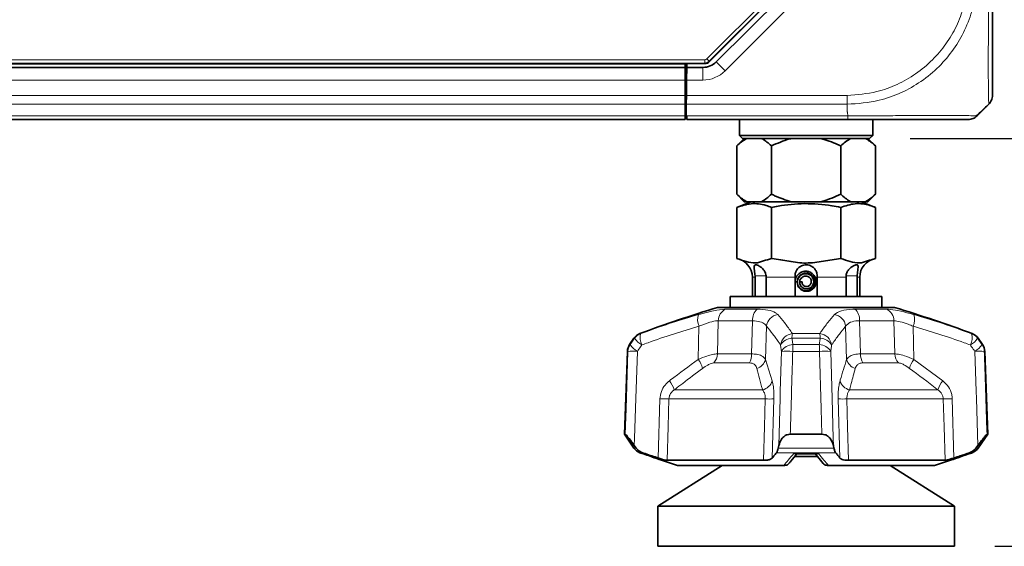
# Model space of a CAD drawing. Header units: millimetres. Extents: x 0 to 1118, y 0 to 864.
# Tile 82 of 172: x 634 to 673, y 297 to 317. Entities that reach past the tile are written whole.
import ezdxf

# ---------------------------------------------------------------- set-up
doc = ezdxf.new("R2010")
doc.units = ezdxf.units.MM
doc.layers.add('ALPHAREV', color=7, linetype='Continuous', lineweight=25)
doc.styles.add('SLDTEXTSTYLE0', font='TXT', dxfattribs={"width": 0.605})
doc.dimstyles.new('SLDDIMSTYLE0', dxfattribs={"dimtxt": 3.175, "dimasz": 4.572, "dimexe": 0, "dimexo": 0.0625, "dimgap": 0.79375, "dimtad": 0, "dimtih": 1, "dimtoh": 1, "dimdec": 1, "dimlfac": 4, "dimrnd": 1e-09, "dimzin": 12, "dimdsep": 46, "dimtxsty": 'SLDTEXTSTYLE0', "dimsah": 1, "dimcen": 0.09, "dimadec": 0, "dimazin": 3, "dimtfac": 1, "dimtofl": 0, "dimtmove": 0, "dimatfit": 3, "dimfxl": 1, "dimfrac": 2, "dimtolj": 1, "dimtzin": 12, "dimarcsym": 0})

# ---------------------------------------------------------------- blocks, each defined once
blk = doc.blocks.new('_D_4')
at = {"layer": 'ALPHAREV'}
for p, q in [((660.004, 330.179), (709.92, 330.179)), ((708.32, 330.179), (708.32, 316.538)), ((710.745, 315.811), (709.654, 315.811)), ((709.654, 315.811), (709.654, 310.938)), ((716.809, 315.811), (717.9, 315.811)), ((717.9, 315.811), (717.9, 310.938)), ((709.654, 310.938), (710.745, 310.938)), ((717.9, 310.938), (716.809, 310.938)), ((708.32, 296.569), (708.32, 310.21)), ((672.69, 296.569), (709.92, 296.569))]:
    blk.add_line(p, q, dxfattribs=at)
for points in [[(708.32, 330.179), (707.558, 325.607), (709.082, 325.607)], [(708.32, 296.569), (709.082, 301.141), (707.558, 301.141)]]:
    blk.add_solid(points, dxfattribs=at)
at = {"layer": 'ALPHAREV', "char_height": 3.175, "attachment_point": 1, "style": 'SLDTEXTSTYLE0'}
for s, insert in [('134.4', (697.649, 315.031)), ('5.3', (710.745, 315.031))]:
    blk.add_mtext(s, dxfattribs=dict(at, insert=insert))
blk = doc.blocks.new('_D_5')
at = {"layer": 'ALPHAREV'}
for p, q in [((697.492, 352.923), (696.4, 352.923)), ((696.4, 352.923), (696.4, 348.05)), ((703.555, 352.923), (704.647, 352.923)), ((704.647, 352.923), (704.647, 348.05)), ((686.095, 350.486), (682.92, 350.486)), ((682.92, 350.486), (682.92, 330.179)), ((696.4, 348.05), (697.492, 348.05)), ((704.647, 348.05), (703.555, 348.05)), ((660.004, 330.179), (684.52, 330.179)), ((682.92, 312.707), (682.92, 330.179)), ((669.329, 312.707), (684.52, 312.707))]:
    blk.add_line(p, q, dxfattribs=at)
for points in [[(682.92, 330.179), (682.158, 325.607), (683.682, 325.607)], [(682.92, 312.707), (683.682, 317.279), (682.158, 317.279)]]:
    blk.add_solid(points, dxfattribs=at)
at = {"layer": 'ALPHAREV', "char_height": 3.175, "attachment_point": 1, "style": 'SLDTEXTSTYLE0'}
for s, insert in [('69.9', (686.82, 352.143)), ('2.8', (697.492, 352.143))]:
    blk.add_mtext(s, dxfattribs=dict(at, insert=insert))

msp = doc.modelspace()

# ---------------------------------------------------------------- linework, layer by layer
at = {"color": 7, "linetype": 'Continuous', "lineweight": 18}
for p, q in [((661.293, 315.854), (666.507, 321.069)), ((666.595, 320.98), (661.381, 315.766)), ((666.991, 320.363), (662.015, 315.386)), ((525.229, 315.818), (661.204, 315.818)), ((661.204, 315.693), (525.229, 315.693)), ((661.204, 315.693), (661.204, 315.818)), ((661.212, 315.675), (661.204, 315.693)), ((661.293, 315.854), (661.381, 315.766)), ((661.381, 315.766), (661.388, 315.748)), ((662.015, 315.386), (661.661, 315.739)), ((526.004, 315.645), (660.429, 315.645)), ((661.131, 315.02), (661.131, 315.52)), ((526.004, 315.02), (660.429, 315.02)), ((661.131, 315.02), (660.489, 315.02)), ((660.479, 314.532), (660.479, 314.457)), ((526.004, 314.414), (660.429, 314.414)), ((660.429, 314.457), (660.479, 314.457)), ((660.478, 314.414), (666.841, 314.414)), ((526.004, 314.061), (660.429, 314.061)), ((666.841, 314.061), (660.472, 314.061)), ((666.841, 313.765), (666.841, 314.061)), ((526.004, 313.604), (660.429, 313.604)), ((660.494, 313.604), (666.869, 313.604)), ((663.197, 307.219), (663.091, 307.219)), ((663.195, 307.27), (663.633, 307.27)), ((664.779, 307.219), (663.634, 307.219)), ((666.799, 307.219), (665.654, 307.219)), ((667.238, 307.27), (666.8, 307.27)), ((667.341, 307.219), (667.236, 307.219)), ((662.041, 305.954), (663.282, 305.954)), ((667.151, 305.954), (668.392, 305.954)), ((660.949, 303.967), (660.978, 305.28)), ((661.739, 305.493), (661.708, 304.184)), ((663.098, 305.493), (661.739, 305.493)), ((663.062, 304.184), (663.098, 305.493)), ((663.652, 305.28), (663.612, 303.967)), ((666.821, 303.967), (666.781, 305.28)), ((667.335, 305.493), (667.371, 304.184)), ((668.694, 305.493), (667.335, 305.493)), ((668.725, 304.184), (668.694, 305.493)), ((669.455, 305.28), (669.484, 303.967)), ((658.427, 304.801), (658.403, 304.801)), ((658.641, 304.987), (658.664, 304.987)), ((665.778, 304.801), (664.655, 304.801)), ((664.675, 304.987), (665.758, 304.987)), ((671.769, 304.987), (671.791, 304.987)), ((672.03, 304.801), (672.006, 304.801)), ((658.231, 304.549), (658.25, 304.549)), ((664.694, 304.549), (665.739, 304.549)), ((672.183, 304.549), (672.202, 304.549)), ((658.163, 304.284), (658.144, 304.284)), ((661.708, 304.184), (663.062, 304.184)), ((663.612, 303.967), (663.874, 303.116)), ((665.745, 304.284), (664.688, 304.284)), ((667.371, 304.184), (668.725, 304.184)), ((669.484, 303.967), (670.626, 303.116)), ((672.289, 304.284), (672.27, 304.284)), ((662.974, 303.827), (661.564, 303.827)), ((668.869, 303.827), (667.459, 303.827)), ((659.366, 300.062), (659.431, 302.402)), ((663.603, 302.402), (659.786, 302.402)), ((659.997, 302.759), (663.494, 302.759)), ((663.945, 302.402), (663.877, 300.062)), ((666.556, 300.062), (666.488, 302.402)), ((670.647, 302.402), (666.83, 302.402)), ((666.939, 302.759), (670.436, 302.759)), ((671.002, 302.402), (671.067, 300.062)), ((658.403, 300.458), (658.493, 300.458)), ((664.114, 300.458), (666.319, 300.458)), ((671.94, 300.458), (672.03, 300.458)), ((658.747, 300.272), (658.641, 300.272)), ((658.704, 300.248), (658.723, 300.248)), ((666.39, 300.272), (664.043, 300.272)), ((664.729, 300.248), (665.704, 300.248)), ((671.791, 300.272), (671.686, 300.272)), ((671.71, 300.248), (671.729, 300.248))]:
    msp.add_line(p, q, dxfattribs=at)
at = {"color": 7, "linetype": 'Continuous', "lineweight": 35}
for p, q in [((666.613, 320.973), (661.388, 315.748)), ((661.661, 315.739), (666.638, 320.716)), ((661.212, 315.675), (525.221, 315.675)), ((660.429, 315.675), (660.429, 315.52)), ((660.498, 315.52), (660.5, 315.675)), ((526.004, 315.52), (660.429, 315.52)), ((660.429, 315.52), (660.429, 315.02)), ((660.489, 315.02), (660.498, 315.52)), ((660.498, 315.52), (661.131, 315.52)), ((660.429, 315.032), (660.489, 315.032)), ((660.429, 315.02), (660.429, 314.414)), ((660.489, 315.02), (660.478, 314.414)), ((660.48, 314.532), (660.429, 314.532)), ((660.478, 314.532), (660.479, 314.457)), ((660.429, 314.414), (660.429, 314.061)), ((660.472, 314.061), (660.478, 314.414)), ((660.429, 314.061), (660.429, 313.604)), ((660.429, 313.907), (660.469, 313.907)), ((660.464, 313.604), (660.472, 314.061)), ((672.149, 313.765), (672.445, 314.061)), ((526.004, 313.457), (660.429, 313.457)), ((660.429, 313.604), (660.429, 313.457)), ((660.464, 313.604), (660.479, 313.604)), ((660.479, 313.604), (660.494, 313.604)), ((660.496, 313.457), (660.494, 313.604)), ((666.867, 313.457), (660.496, 313.457)), ((662.579, 313.457), (662.579, 312.832)), ((667.854, 312.832), (667.854, 313.457)), ((662.771, 312.707), (662.474, 312.41)), ((662.579, 312.832), (662.704, 312.707)), ((662.579, 312.832), (667.854, 312.832)), ((667.729, 312.707), (662.704, 312.707)), ((667.959, 312.41), (667.662, 312.707)), ((667.729, 312.707), (667.854, 312.832)), ((662.474, 312.41), (662.474, 310.504)), ((663.845, 312.41), (663.845, 310.504)), ((666.588, 312.41), (666.588, 310.504)), ((667.959, 312.41), (667.959, 310.504)), ((663.036, 310.207), (662.473, 309.98)), ((662.474, 310.504), (662.771, 310.207)), ((662.771, 310.207), (662.868, 310.207)), ((662.868, 310.207), (663.451, 310.207)), ((663.451, 310.207), (664.633, 310.207)), ((664.633, 310.207), (665.8, 310.207)), ((665.8, 310.207), (666.982, 310.207)), ((666.982, 310.207), (667.565, 310.207)), ((667.96, 309.98), (667.397, 310.207)), ((667.565, 310.207), (667.662, 310.207)), ((667.662, 310.207), (667.959, 310.504)), ((662.473, 309.98), (662.473, 307.957)), ((663.845, 309.98), (663.845, 307.957)), ((666.588, 309.98), (666.588, 307.957)), ((667.96, 309.98), (667.96, 307.957)), ((663.091, 307.219), (663.091, 306.457)), ((663.197, 307.219), (663.195, 307.27)), ((663.197, 306.457), (663.197, 307.219)), ((663.633, 307.27), (663.634, 307.219)), ((663.634, 307.219), (663.634, 306.457)), ((664.779, 306.457), (664.779, 307.219)), ((665.654, 307.219), (665.654, 306.457)), ((666.799, 307.219), (666.8, 307.27)), ((666.799, 306.457), (666.799, 307.219)), ((667.238, 307.27), (667.236, 307.219)), ((667.236, 307.219), (667.236, 306.457)), ((667.341, 306.457), (667.341, 307.219)), ((664.867, 307.035), (664.779, 307.032)), ((664.867, 307.035), (664.867, 307.036)), ((664.962, 307.032), (665.058, 307.032)), ((662.216, 306.457), (662.216, 306.02)), ((662.216, 306.457), (668.216, 306.457)), ((668.216, 306.02), (668.216, 306.457)), ((661.716, 306.02), (668.716, 306.02)), ((658.403, 304.801), (658.231, 304.549)), ((672.202, 304.549), (672.03, 304.801)), ((658.144, 304.284), (658.029, 301.004)), ((672.404, 301.004), (672.289, 304.284)), ((658.029, 301.004), (658.403, 300.458)), ((658.029, 301.004), (658.056, 301.004)), ((664.591, 301.004), (665.842, 301.004)), ((672.03, 300.458), (672.404, 301.004)), ((672.377, 301.004), (672.404, 301.004)), ((658.416, 300.563), (658.493, 300.458)), ((664.114, 300.458), (664.138, 300.563)), ((666.295, 300.563), (666.319, 300.458)), ((671.94, 300.458), (672.017, 300.563)), ((665.676, 300.125), (664.76, 300.125)), ((664.889, 300.233), (665.588, 300.233)), ((665.567, 300.249), (665.895, 299.848)), ((661.892, 299.77), (659.343, 298.157)), ((659.717, 299.973), (663.536, 299.973)), ((660.131, 299.77), (664.329, 299.77)), ((666.104, 299.77), (670.302, 299.77)), ((666.897, 299.973), (670.716, 299.973)), ((671.09, 298.157), (668.541, 299.77)), ((659.343, 298.157), (659.343, 296.569)), ((671.09, 298.157), (659.343, 298.157)), ((671.09, 296.569), (671.09, 298.157)), ((671.09, 296.569), (659.343, 296.569))]:
    msp.add_line(p, q, dxfattribs=at)
at = {"color": 7, "linetype": 'Continuous', "lineweight": 18, "flags": 128}
for points in [[(658.056, 301.004), (658.089, 302.003), (658.163, 304.284)], [(658.538, 304.284), (658.477, 302.424), (658.426, 300.853), (658.416, 300.563)], [(664.138, 300.563), (664.189, 302.424), (664.197, 302.708), (664.241, 304.284)], [(665.842, 301.004), (665.813, 302.003), (665.745, 304.284)], [(666.192, 304.284), (666.244, 302.424), (666.287, 300.853), (666.295, 300.563)], [(672.017, 300.563), (671.956, 302.424), (671.947, 302.708), (671.895, 304.284)], [(659.786, 302.402), (659.755, 301.301), (659.717, 299.973)], [(663.536, 299.973), (663.573, 301.301), (663.603, 302.402)], [(666.83, 302.402), (666.86, 301.301), (666.897, 299.973)], [(670.716, 299.973), (670.678, 301.301), (670.647, 302.402)]]:
    msp.add_lwpolyline(points, dxfattribs=at)
at = {"color": 7, "linetype": 'Continuous', "lineweight": 35}
for centre, radius, start, end in [((661.131, 316.27), 0.75, 270, 315), ((662.341, 307.219), 0.75, 0, 79.8404), ((668.091, 307.219), 0.75, 100.1659, 180), ((665.216, 307.032), 0.349, 180, 179.4531), ((676.089, 258.13), 50, 106.7055, 110.4232), ((654.344, 258.13), 50, 69.5768, 73.2945), ((658.816, 304.518), 0.5, 110.4232, 145.587), ((671.617, 304.518), 0.5, 34.413, 69.5768), ((658.643, 304.266), 0.5, 145.587, 178), ((671.79, 304.266), 0.5, 2, 34.413), ((658.816, 300.74), 0.5, 214.413, 249.5768), ((671.617, 300.74), 0.5, 290.4232, 325.587), ((676.089, 347.129), 50, 249.5768, 249.6535), ((654.344, 347.129), 50, 290.3465, 290.4232)]:
    msp.add_arc(centre, radius, start, end, dxfattribs=at)
at = {"color": 7, "linetype": 'Continuous', "lineweight": 18}
for centre, radius, start, end in [((661.204, 315.943), 0.25, 270.0036, 314.9964), ((661.131, 316.27), 1.25, 270, 315), ((662.233, 305.499), 0.494, 112.8228, 180.6719), ((663.654, 305.538), 0.558, 131.8043, 184.6461), ((666.779, 305.538), 0.558, 355.3539, 48.1957), ((668.2, 305.499), 0.494, 359.3281, 67.1772), ((661.581, 305.541), 0.657, 162.4913, 203.4107), ((664.173, 305.219), 0.525, 98.3659, 173.3354), ((666.26, 305.219), 0.525, 6.6646, 81.6341), ((668.852, 305.541), 0.657, 336.5893, 17.5087), ((658.838, 304.52), 0.499, 110.5039, 145.6958), ((659.208, 305.36), 0.961, 215.5752, 239.0574), ((659.245, 304.823), 0.603, 164.2649, 208.4527), ((664.729, 304.46), 0.53, 95.8895, 171.788), ((664.677, 304.248), 0.553, 92.3145, 148.6768), ((666.013, 304.752), 1.359, 170.0335, 177.9273), ((664.42, 304.752), 1.359, 2.0727, 9.9665), ((665.704, 304.46), 0.53, 8.212, 84.1105), ((665.756, 304.248), 0.553, 31.3232, 87.6855), ((671.188, 304.823), 0.603, 331.5473, 15.7351), ((671.225, 305.36), 0.961, 300.9426, 324.4248), ((671.594, 304.52), 0.499, 34.3042, 69.4961), ((658.664, 304.266), 0.501, 145.6705, 178.0118), ((659.023, 305.099), 0.949, 215.4469, 239.2442), ((664.714, 303.994), 0.555, 92.0822, 148.5597), ((670.282, 304.279), 5.594, 177.2328, 179.9493), ((660.151, 304.279), 5.594, 0.0507, 2.7672), ((665.719, 303.994), 0.555, 31.4403, 87.9178), ((671.41, 305.099), 0.949, 300.7558, 324.5531), ((671.769, 304.266), 0.501, 1.9882, 34.3295), ((658.351, 300.538), 3.751, 87.1365, 92.8635), ((660.121, 303.341), 1.037, 14.9892, 37.1014), ((661.17, 304.193), 0.538, 317.097, 359.0511), ((662.316, 304.179), 0.746, 331.8365, 0.3992), ((663.116, 304.1), 0.514, 287.4872, 345.0482), ((664.464, 298.576), 5.712, 87.7584, 92.2416), ((665.969, 298.576), 5.712, 87.7584, 92.2416), ((667.317, 304.1), 0.514, 194.9518, 252.5128), ((668.117, 304.179), 0.746, 179.6008, 208.1635), ((669.263, 304.193), 0.538, 180.9489, 222.903), ((670.312, 303.341), 1.037, 142.8986, 165.0108), ((672.082, 300.538), 3.751, 87.1365, 92.8635), ((659.099, 302.51), 0.932, 15.4611, 40.5446), ((663.376, 303.266), 0.52, 283.1252, 343.3179), ((667.057, 303.266), 0.52, 196.6821, 256.8748), ((671.334, 302.51), 0.932, 139.4554, 164.5389), ((659.608, 308.057), 5.658, 268.2023, 271.7977), ((663.774, 307.593), 5.195, 268.115, 271.885), ((666.659, 307.593), 5.195, 268.115, 271.885), ((670.825, 308.057), 5.658, 268.2023, 271.7977)]:
    msp.add_arc(centre, radius, start, end, dxfattribs=at)
msp.add_ellipse((661.204, 315.943), major_axis=(0.048, -0.116), ratio=0.999822, start_param=5.890549, end_param=6.675821, dxfattribs=at)
at = {"color": 7, "linetype": 'Continuous', "lineweight": 35}
msp.add_ellipse((661.212, 315.925), major_axis=(0.096, -0.231), ratio=0.999822, start_param=5.890549, end_param=6.675821, dxfattribs=at)
at = {"color": 7, "linetype": 'Continuous', "lineweight": 18}
for points, knots in [([(666.841, 314.414), (667.239, 314.443), (667.919, 314.491), (668.828, 314.828), (669.573, 315.25), (670.224, 315.795), (670.765, 316.437), (671.185, 317.145), (671.476, 317.916), (671.616, 318.614), (671.629, 319.048), (671.634, 319.208)], [0, 0, 0, 0, 0.158413, 0.271114, 0.383835, 0.49919, 0.608333, 0.717478, 0.826751, 0.936004, 1, 1, 1, 1]), ([(671.988, 319.207), (671.982, 319.035), (671.968, 318.573), (671.825, 317.822), (671.519, 316.994), (671.071, 316.224), (670.49, 315.533), (669.788, 314.95), (668.985, 314.499), (668.005, 314.142), (667.269, 314.091), (666.841, 314.061)], [0, 0, 0, 0, 0.063881, 0.171582, 0.282525, 0.390047, 0.500815, 0.616212, 0.727169, 0.841682, 1, 1, 1, 1]), ([(672.445, 314.061), (672.445, 314.066), (672.445, 314.081), (672.441, 314.227), (672.435, 314.532), (672.429, 314.977), (672.426, 315.523), (672.427, 316.168), (672.433, 316.894), (672.44, 317.672), (672.445, 318.454), (672.445, 318.954), (672.445, 319.207)], [0, 0, 0, 0, 0.065796, 0.172761, 0.282893, 0.389757, 0.499797, 0.596871, 0.703946, 0.814211, 0.906126, 1, 1, 1, 1]), ([(666.869, 313.604), (666.869, 313.617), (666.866, 313.661), (666.859, 313.713), (666.848, 313.753), (666.843, 313.762), (666.842, 313.764), (666.841, 313.764)], [0, 0, 0, 0, 0.245202, 0.817535, 0.960682, 0.992151, 1, 1, 1, 1]), ([(666.869, 313.604), (667.037, 313.604), (667.493, 313.604), (668.237, 313.607), (669.059, 313.613), (669.825, 313.618), (670.552, 313.62), (671.152, 313.618), (671.589, 313.612), (671.865, 313.606), (671.907, 313.605), (671.925, 313.605)], [0, 0, 0, 0, 0.0671378, 0.1826382, 0.3015758, 0.416957, 0.535791, 0.6801766, 0.7947562, 0.912682, 1, 1, 1, 1]), ([(660.954, 305.738), (661.164, 305.795), (661.561, 305.904), (661.893, 305.951), (662.022, 305.953), (662.041, 305.954)], [0, 0, 0, 0, 0.487113, 0.923782, 1, 1, 1, 1]), ([(663.282, 305.954), (663.433, 305.946), (663.732, 305.931), (663.986, 305.838), (664.068, 305.764), (664.097, 305.738)], [0, 0, 0, 0, 0.395963, 0.786901, 1, 1, 1, 1]), ([(666.336, 305.738), (666.415, 305.795), (666.565, 305.904), (666.918, 305.951), (667.121, 305.953), (667.151, 305.954)], [0, 0, 0, 0, 0.487113, 0.923782, 1, 1, 1, 1]), ([(668.392, 305.954), (668.503, 305.946), (668.724, 305.931), (669.125, 305.838), (669.386, 305.764), (669.479, 305.738)], [0, 0, 0, 0, 0.3959631, 0.7869012, 1, 1, 1, 1]), ([(658.664, 304.987), (658.747, 305.017), (659.166, 305.168), (659.927, 305.429), (660.612, 305.635), (660.954, 305.738)], [0, 0, 0, 0, 0.10922, 0.554207, 1, 1, 1, 1]), ([(664.097, 305.738), (664.185, 305.635), (664.36, 305.429), (664.55, 305.168), (664.654, 305.017), (664.675, 304.987)], [0, 0, 0, 0, 0.445793, 0.89078, 1, 1, 1, 1]), ([(665.758, 304.987), (665.779, 305.017), (665.883, 305.168), (666.073, 305.429), (666.248, 305.635), (666.336, 305.738)], [0, 0, 0, 0, 0.10922, 0.554207, 1, 1, 1, 1]), ([(669.479, 305.738), (669.821, 305.635), (670.506, 305.429), (671.267, 305.168), (671.686, 305.017), (671.769, 304.987)], [0, 0, 0, 0, 0.445793, 0.89078, 1, 1, 1, 1]), ([(660.978, 305.28), (660.639, 305.178), (659.962, 304.974), (659.211, 304.715), (658.796, 304.565), (658.714, 304.536)], [0, 0, 0, 0, 0.445417, 0.8906595, 1, 1, 1, 1]), ([(661.739, 305.493), (661.726, 305.493), (661.637, 305.492), (661.398, 305.443), (661.125, 305.337), (660.978, 305.28)], [0, 0, 0, 0, 0.074321, 0.503741, 1, 1, 1, 1]), ([(663.652, 305.28), (663.633, 305.305), (663.579, 305.378), (663.41, 305.471), (663.202, 305.486), (663.098, 305.493)], [0, 0, 0, 0, 0.219476, 0.612439, 1, 1, 1, 1]), ([(664.205, 304.536), (664.185, 304.565), (664.085, 304.715), (663.901, 304.974), (663.735, 305.178), (663.652, 305.28)], [0, 0, 0, 0, 0.109341, 0.554583, 1, 1, 1, 1]), ([(666.781, 305.28), (666.698, 305.178), (666.532, 304.974), (666.348, 304.715), (666.248, 304.565), (666.228, 304.536)], [0, 0, 0, 0, 0.445417, 0.890659, 1, 1, 1, 1]), ([(667.335, 305.493), (667.314, 305.493), (667.174, 305.492), (666.93, 305.443), (666.833, 305.337), (666.781, 305.28)], [0, 0, 0, 0, 0.074321, 0.503741, 1, 1, 1, 1]), ([(669.455, 305.28), (669.39, 305.305), (669.209, 305.378), (668.927, 305.471), (668.771, 305.486), (668.694, 305.493)], [0, 0, 0, 0, 0.219476, 0.612439, 1, 1, 1, 1]), ([(671.719, 304.536), (671.637, 304.565), (671.222, 304.715), (670.471, 304.974), (669.794, 305.178), (669.455, 305.28)], [0, 0, 0, 0, 0.109341, 0.554583, 1, 1, 1, 1]), ([(658.25, 304.549), (658.293, 304.61), (658.352, 304.694), (658.411, 304.778), (658.427, 304.801)], [0, 0, 0, 0, 0.72895, 1, 1, 1, 1]), ([(664.655, 304.801), (664.659, 304.778), (664.672, 304.694), (664.685, 304.61), (664.694, 304.549)], [0, 0, 0, 0, 0.27105, 1, 1, 1, 1]), ([(665.739, 304.549), (665.748, 304.61), (665.761, 304.694), (665.774, 304.778), (665.778, 304.801)], [0, 0, 0, 0, 0.72895, 1, 1, 1, 1]), ([(672.006, 304.801), (672.022, 304.778), (672.081, 304.694), (672.14, 304.61), (672.183, 304.549)], [0, 0, 0, 0, 0.27105, 1, 1, 1, 1]), ([(658.714, 304.536), (658.698, 304.513), (658.639, 304.429), (658.581, 304.345), (658.538, 304.284)], [0, 0, 0, 0, 0.271012, 1, 1, 1, 1]), ([(664.241, 304.284), (664.232, 304.345), (664.22, 304.429), (664.208, 304.513), (664.205, 304.536)], [0, 0, 0, 0, 0.728988, 1, 1, 1, 1]), ([(666.228, 304.536), (666.225, 304.513), (666.213, 304.429), (666.201, 304.345), (666.192, 304.284)], [0, 0, 0, 0, 0.271012, 1, 1, 1, 1]), ([(671.895, 304.284), (671.852, 304.345), (671.793, 304.429), (671.735, 304.513), (671.719, 304.536)], [0, 0, 0, 0, 0.728988, 1, 1, 1, 1]), ([(659.807, 303.116), (659.822, 303.128), (660.197, 303.419), (660.581, 303.698), (660.949, 303.967)], [0, 0, 0, 0, 0.039661, 1, 1, 1, 1]), ([(660.949, 303.967), (661.065, 304.014), (661.268, 304.095), (661.531, 304.169), (661.648, 304.179), (661.708, 304.184)], [0, 0, 0, 0, 0.395387, 0.691753, 1, 1, 1, 1]), ([(663.062, 304.184), (663.129, 304.181), (663.281, 304.173), (663.492, 304.106), (663.568, 304.018), (663.612, 303.967)], [0, 0, 0, 0, 0.247164, 0.561326, 1, 1, 1, 1]), ([(664.688, 304.284), (664.678, 303.951), (664.645, 302.858), (664.613, 301.764), (664.591, 301.004)], [0, 0, 0, 0, 0.304645, 1, 1, 1, 1]), ([(666.559, 303.116), (666.562, 303.128), (666.648, 303.419), (666.736, 303.698), (666.821, 303.967)], [0, 0, 0, 0, 0.039661, 1, 1, 1, 1]), ([(666.821, 303.967), (666.86, 304.014), (666.927, 304.095), (667.126, 304.169), (667.288, 304.179), (667.371, 304.184)], [0, 0, 0, 0, 0.395387, 0.691753, 1, 1, 1, 1]), ([(668.725, 304.184), (668.772, 304.181), (668.879, 304.173), (669.134, 304.106), (669.355, 304.018), (669.484, 303.967)], [0, 0, 0, 0, 0.247164, 0.561326, 1, 1, 1, 1]), ([(672.27, 304.284), (672.281, 303.951), (672.316, 302.858), (672.352, 301.764), (672.377, 301.004)], [0, 0, 0, 0, 0.304645, 1, 1, 1, 1]), ([(661.123, 303.61), (660.858, 303.414), (660.495, 303.146), (660.123, 302.857), (660.012, 302.77), (659.997, 302.759)], [0, 0, 0, 0, 0.699894, 0.960207, 1, 1, 1, 1]), ([(661.564, 303.827), (661.53, 303.822), (661.461, 303.812), (661.305, 303.734), (661.191, 303.656), (661.123, 303.61)], [0, 0, 0, 0, 0.2875, 0.579133, 1, 1, 1, 1]), ([(663.27, 303.61), (663.249, 303.661), (663.214, 303.746), (663.098, 303.817), (663.011, 303.824), (662.974, 303.827)], [0, 0, 0, 0, 0.464641, 0.770158, 1, 1, 1, 1]), ([(663.494, 302.759), (663.491, 302.77), (663.416, 303.06), (663.341, 303.341), (663.27, 303.61)], [0, 0, 0, 0, 0.039794, 1, 1, 1, 1]), ([(667.163, 303.61), (667.111, 303.414), (667.039, 303.146), (666.965, 302.857), (666.942, 302.77), (666.939, 302.759)], [0, 0, 0, 0, 0.699894, 0.960207, 1, 1, 1, 1]), ([(667.459, 303.827), (667.413, 303.822), (667.32, 303.812), (667.213, 303.734), (667.182, 303.656), (667.163, 303.61)], [0, 0, 0, 0, 0.2875, 0.579133, 1, 1, 1, 1]), ([(669.31, 303.61), (669.235, 303.661), (669.112, 303.746), (668.958, 303.817), (668.896, 303.824), (668.869, 303.827)], [0, 0, 0, 0, 0.464641, 0.770158, 1, 1, 1, 1]), ([(670.436, 302.759), (670.421, 302.77), (670.051, 303.06), (669.673, 303.341), (669.31, 303.61)], [0, 0, 0, 0, 0.0397941, 1, 1, 1, 1]), ([(659.807, 303.116), (659.747, 303.063), (659.615, 302.946), (659.469, 302.699), (659.444, 302.501), (659.431, 302.402)], [0, 0, 0, 0, 0.289426, 0.644444, 1, 1, 1, 1]), ([(663.945, 302.402), (663.945, 302.462), (663.948, 302.631), (663.927, 302.896), (663.892, 303.043), (663.874, 303.116)], [0, 0, 0, 0, 0.2175479, 0.6095208, 1, 1, 1, 1]), ([(666.559, 303.116), (666.546, 303.063), (666.516, 302.946), (666.487, 302.699), (666.488, 302.501), (666.488, 302.402)], [0, 0, 0, 0, 0.2894264, 0.6444441, 1, 1, 1, 1]), ([(671.002, 302.402), (670.996, 302.462), (670.981, 302.631), (670.864, 302.896), (670.705, 303.043), (670.626, 303.116)], [0, 0, 0, 0, 0.217548, 0.609521, 1, 1, 1, 1]), ([(659.997, 302.759), (659.963, 302.733), (659.891, 302.678), (659.833, 302.588), (659.796, 302.494), (659.791, 302.443), (659.786, 302.402)], [0, 0, 0, 0, 0.311999, 0.665265, 0.720964, 1, 1, 1, 1]), ([(663.494, 302.759), (663.52, 302.723), (663.563, 302.664), (663.592, 302.56), (663.603, 302.478), (663.603, 302.432), (663.603, 302.402)], [0, 0, 0, 0, 0.415107, 0.693744, 0.796919, 1, 1, 1, 1]), ([(666.939, 302.759), (666.92, 302.733), (666.878, 302.678), (666.848, 302.588), (666.831, 302.494), (666.83, 302.443), (666.83, 302.402)], [0, 0, 0, 0, 0.311999, 0.665265, 0.720964, 1, 1, 1, 1]), ([(670.436, 302.759), (670.481, 302.723), (670.556, 302.664), (670.613, 302.56), (670.64, 302.478), (670.644, 302.432), (670.647, 302.402)], [0, 0, 0, 0, 0.415107, 0.693744, 0.796919, 1, 1, 1, 1]), ([(664.329, 299.77), (664.389, 299.838), (664.523, 299.99), (664.655, 300.156), (664.729, 300.248)], [0, 0, 0, 0, 0.447788, 1, 1, 1, 1]), ([(664.729, 300.248), (664.729, 300.248), (664.748, 300.243), (664.783, 300.235), (664.817, 300.236), (664.833, 300.237)], [0, 0, 0, 0, 0.016217, 0.529423, 1, 1, 1, 1]), ([(664.856, 300.236), (664.854, 300.234), (664.842, 300.218), (664.808, 300.213), (664.767, 300.222), (664.739, 300.241), (664.729, 300.248), (664.729, 300.248)], [0, 0, 0, 0, 0.057447, 0.383284, 0.788281, 0.993512, 1, 1, 1, 1]), ([(665.704, 300.248), (665.704, 300.248), (665.694, 300.241), (665.666, 300.223), (665.625, 300.212), (665.588, 300.22), (665.572, 300.242), (665.566, 300.249)], [0, 0, 0, 0, 0.005893, 0.192318, 0.560203, 0.856182, 1, 1, 1, 1]), ([(665.588, 300.236), (665.608, 300.236), (665.646, 300.234), (665.685, 300.243), (665.704, 300.248), (665.704, 300.248)], [0, 0, 0, 0, 0.523109, 0.985392, 1, 1, 1, 1]), ([(665.704, 300.248), (665.778, 300.156), (665.91, 299.99), (666.044, 299.838), (666.104, 299.77)], [0, 0, 0, 0, 0.552474, 1, 1, 1, 1])]:
    msp.add_open_spline(points, degree=3, knots=knots, dxfattribs=at)
at = {"color": 7, "linetype": 'Continuous', "lineweight": 35}
for points, knots in [([(672.591, 319.208), (672.591, 318.975), (672.591, 318.509), (672.591, 317.787), (672.591, 317.064), (672.591, 316.39), (672.591, 315.791), (672.591, 315.282), (672.591, 314.864), (672.591, 314.575), (672.591, 314.433), (672.591, 314.42), (672.591, 314.414)], [0, 0, 0, 0, 0.0929147, 0.1858152, 0.2944776, 0.4031621, 0.5002013, 0.6086254, 0.7170441, 0.8255688, 0.9340808, 1, 1, 1, 1]), ([(671.94, 313.59), (671.998, 313.642), (672.173, 313.797), (672.337, 313.959), (672.446, 314.066)], [0, 0, 0, 0, 0.334467, 1, 1, 1, 1]), ([(672.149, 313.765), (672.146, 313.762), (672.131, 313.747), (672.077, 313.692), (672.025, 313.641), (671.988, 313.604)], [0, 0, 0, 0, 0.0512389, 0.3045526, 1, 1, 1, 1]), ([(671.634, 313.457), (671.608, 313.457), (671.563, 313.457), (671.26, 313.457), (670.847, 313.457), (670.289, 313.457), (669.614, 313.457), (668.909, 313.457), (668.143, 313.457), (667.451, 313.457), (667.023, 313.457), (666.867, 313.457)], [0, 0, 0, 0, 0.147652, 0.256205, 0.364776, 0.499589, 0.608942, 0.718292, 0.827742, 0.937176, 1, 1, 1, 1]), ([(662.868, 312.707), (662.797, 312.667), (662.662, 312.59), (662.535, 312.468), (662.474, 312.41)], [0, 0, 0, 0, 0.523813, 1, 1, 1, 1]), ([(663.845, 312.41), (663.728, 312.518), (663.599, 312.634), (663.463, 312.702), (663.451, 312.707)], [0, 0, 0, 0, 0.9161218, 1, 1, 1, 1]), ([(664.633, 312.707), (664.609, 312.701), (664.336, 312.634), (664.079, 312.517), (663.845, 312.41)], [0, 0, 0, 0, 0.090598, 1, 1, 1, 1]), ([(666.588, 312.41), (666.546, 312.431), (666.294, 312.555), (666.025, 312.638), (665.8, 312.707)], [0, 0, 0, 0, 0.165014, 1, 1, 1, 1]), ([(666.982, 312.707), (666.911, 312.667), (666.775, 312.59), (666.648, 312.468), (666.588, 312.41)], [0, 0, 0, 0, 0.523813, 1, 1, 1, 1]), ([(667.959, 312.41), (667.841, 312.518), (667.713, 312.634), (667.576, 312.702), (667.565, 312.707)], [0, 0, 0, 0, 0.916122, 1, 1, 1, 1]), ([(662.474, 310.504), (662.592, 310.397), (662.72, 310.28), (662.857, 310.213), (662.868, 310.207)], [0, 0, 0, 0, 0.916122, 1, 1, 1, 1]), ([(663.451, 310.207), (663.522, 310.248), (663.658, 310.324), (663.785, 310.446), (663.845, 310.504)], [0, 0, 0, 0, 0.5238131, 1, 1, 1, 1]), ([(663.845, 310.504), (663.887, 310.484), (664.139, 310.359), (664.408, 310.276), (664.633, 310.207)], [0, 0, 0, 0, 0.165014, 1, 1, 1, 1]), ([(665.8, 310.207), (665.824, 310.213), (666.097, 310.281), (666.354, 310.398), (666.588, 310.504)], [0, 0, 0, 0, 0.090598, 1, 1, 1, 1]), ([(666.588, 310.504), (666.705, 310.397), (666.834, 310.28), (666.97, 310.213), (666.982, 310.207)], [0, 0, 0, 0, 0.916122, 1, 1, 1, 1]), ([(667.565, 310.207), (667.636, 310.248), (667.771, 310.324), (667.898, 310.446), (667.959, 310.504)], [0, 0, 0, 0, 0.523813, 1, 1, 1, 1]), ([(662.473, 309.98), (662.662, 310.042), (663.045, 310.169), (663.509, 310.106), (663.773, 310.007), (663.845, 309.98)], [0, 0, 0, 0, 0.414444, 0.841797, 1, 1, 1, 1]), ([(663.845, 309.98), (663.932, 309.997), (664.365, 310.08), (665.166, 310.161), (666, 310.092), (666.471, 310.002), (666.588, 309.98)], [0, 0, 0, 0, 0.096741, 0.478359, 0.870846, 1, 1, 1, 1]), ([(666.588, 309.98), (666.777, 310.042), (667.16, 310.169), (667.623, 310.106), (667.888, 310.007), (667.96, 309.98)], [0, 0, 0, 0, 0.414444, 0.841797, 1, 1, 1, 1]), ([(662.473, 307.957), (662.597, 307.918), (662.843, 307.839), (663.2, 307.743), (663.532, 307.867), (663.741, 307.927), (663.845, 307.957)], [0, 0, 0, 0, 0.271626, 0.542687, 0.771111, 1, 1, 1, 1]), ([(663.845, 307.957), (663.853, 307.957), (664.086, 307.935), (664.538, 307.845), (665.22, 307.743), (665.905, 307.853), (666.36, 307.922), (666.588, 307.957)], [0, 0, 0, 0, 0.008502, 0.254465, 0.500012, 0.749258, 1, 1, 1, 1]), ([(666.588, 307.957), (666.711, 307.918), (666.958, 307.839), (667.314, 307.743), (667.647, 307.867), (667.855, 307.927), (667.96, 307.957)], [0, 0, 0, 0, 0.271626, 0.542687, 0.771111, 1, 1, 1, 1]), ([(663.195, 307.27), (663.193, 307.303), (663.187, 307.378), (663.171, 307.497), (663.155, 307.608), (663.159, 307.681), (663.196, 307.71), (663.255, 307.706), (663.343, 307.673), (663.452, 307.603), (663.554, 307.495), (663.618, 307.378), (663.628, 307.301), (663.633, 307.27)], [0, 0, 0, 0, 0.068837, 0.15561, 0.274919, 0.395619, 0.471778, 0.548294, 0.619144, 0.728704, 0.841176, 0.935, 1, 1, 1, 1]), ([(664.779, 307.27), (664.781, 307.303), (664.786, 307.378), (664.834, 307.497), (664.925, 307.608), (665.047, 307.681), (665.175, 307.71), (665.285, 307.706), (665.402, 307.673), (665.512, 307.603), (665.599, 307.495), (665.647, 307.378), (665.652, 307.301), (665.654, 307.27)], [0, 0, 0, 0, 0.068837, 0.15561, 0.274919, 0.395619, 0.471778, 0.548294, 0.619144, 0.728704, 0.841176, 0.935, 1, 1, 1, 1]), ([(666.8, 307.27), (666.805, 307.303), (666.816, 307.378), (666.88, 307.497), (666.986, 307.608), (667.105, 307.681), (667.195, 307.71), (667.247, 307.706), (667.275, 307.673), (667.277, 307.603), (667.262, 307.495), (667.246, 307.378), (667.24, 307.301), (667.238, 307.27)], [0, 0, 0, 0, 0.068837, 0.15561, 0.274919, 0.395619, 0.471778, 0.548294, 0.619144, 0.728704, 0.841176, 0.935, 1, 1, 1, 1]), ([(664.867, 307.032), (664.87, 306.99), (664.875, 306.908), (664.935, 306.797), (665.026, 306.713), (665.141, 306.663), (665.268, 306.653), (665.393, 306.687), (665.501, 306.762), (665.579, 306.869), (665.618, 306.998), (665.612, 307.134), (665.56, 307.262), (665.468, 307.367), (665.345, 307.436), (665.204, 307.461), (665.061, 307.438), (664.932, 307.368), (664.834, 307.257), (664.787, 307.156), (664.78, 307.096), (664.779, 307.085)], [0, 0, 0, 0, 0.051575, 0.101191, 0.151473, 0.202378, 0.253928, 0.30615, 0.359072, 0.412736, 0.467144, 0.522168, 0.57781, 0.634095, 0.691052, 0.748714, 0.807123, 0.866289, 0.926071, 0.986466, 1, 1, 1, 1]), ([(664.779, 307.219), (664.779, 307.229), (664.779, 307.246), (664.779, 307.263), (664.779, 307.27)], [0, 0, 0, 0, 0.622921, 1, 1, 1, 1]), ([(665.058, 307.032), (665.058, 307.016), (665.057, 306.984), (665.075, 306.938), (665.106, 306.897), (665.148, 306.867), (665.198, 306.849), (665.253, 306.848), (665.307, 306.862), (665.356, 306.892), (665.394, 306.937), (665.419, 306.991), (665.426, 307.052), (665.416, 307.114), (665.387, 307.171), (665.342, 307.218), (665.284, 307.251), (665.218, 307.266), (665.148, 307.26), (665.083, 307.235), (665.026, 307.19), (664.984, 307.13), (664.962, 307.059), (664.961, 306.983), (664.982, 306.908), (665.025, 306.842), (665.086, 306.791), (665.161, 306.759), (665.243, 306.75), (665.325, 306.766), (665.401, 306.805), (665.462, 306.866), (665.504, 306.943), (665.525, 307.04), (665.509, 307.151), (665.445, 307.258), (665.344, 307.334), (665.218, 307.366), (665.088, 307.347), (664.974, 307.279), (664.89, 307.169), (664.875, 307.08), (664.867, 307.036)], [0, 0, 0, 0, 0.014899, 0.03018, 0.045874, 0.062009, 0.078556, 0.095485, 0.112826, 0.130608, 0.148803, 0.16738, 0.186368, 0.205798, 0.22564, 0.245864, 0.2665, 0.287578, 0.309067, 0.330939, 0.353222, 0.375947, 0.399084, 0.422602, 0.446533, 0.470905, 0.495689, 0.520855, 0.546432, 0.572452, 0.598883, 0.625696, 0.652921, 0.680588, 0.717994, 0.75613, 0.794997, 0.834593, 0.874919, 0.915976, 0.957625, 1, 1, 1, 1]), ([(664.962, 307.032), (664.963, 307.007), (664.965, 306.956), (664.995, 306.884), (665.044, 306.822), (665.111, 306.777), (665.189, 306.753), (665.272, 306.753), (665.353, 306.777), (665.425, 306.825), (665.48, 306.892), (665.514, 306.973), (665.523, 307.063), (665.505, 307.152), (665.461, 307.233), (665.395, 307.299), (665.311, 307.344), (665.216, 307.362), (665.119, 307.352), (665.028, 307.314), (664.951, 307.25), (664.887, 307.156), (664.874, 307.077), (664.867, 307.032)], [0, 0, 0, 0, 0.039849, 0.080388, 0.121617, 0.163541, 0.206158, 0.249465, 0.293463, 0.338155, 0.383541, 0.429617, 0.476384, 0.523845, 0.572, 0.620845, 0.670381, 0.720611, 0.771536, 0.823151, 0.875456, 0.928456, 1, 1, 1, 1]), ([(665.654, 307.27), (665.654, 307.263), (665.654, 307.246), (665.654, 307.229), (665.654, 307.219)], [0, 0, 0, 0, 0.377079, 1, 1, 1, 1]), ([(658.416, 300.563), (658.347, 300.657), (658.246, 300.792), (658.135, 300.927), (658.077, 300.992), (658.063, 301), (658.056, 301.004)], [0, 0, 0, 0, 0.455736, 0.663828, 0.840546, 1, 1, 1, 1]), ([(664.591, 301.004), (664.549, 301), (664.466, 300.992), (664.344, 300.925), (664.209, 300.79), (664.166, 300.651), (664.138, 300.563)], [0, 0, 0, 0, 0.161654, 0.322164, 0.570665, 1, 1, 1, 1]), ([(666.295, 300.563), (666.265, 300.657), (666.222, 300.792), (666.086, 300.927), (665.97, 300.992), (665.883, 301), (665.842, 301.004)], [0, 0, 0, 0, 0.4557364, 0.6638276, 0.8405464, 1, 1, 1, 1]), ([(672.377, 301.004), (672.37, 301), (672.357, 300.992), (672.297, 300.925), (672.185, 300.79), (672.082, 300.651), (672.017, 300.563)], [0, 0, 0, 0, 0.161654, 0.322164, 0.570665, 1, 1, 1, 1]), ([(658.493, 300.458), (658.533, 300.412), (658.605, 300.331), (658.704, 300.29), (658.747, 300.272)], [0, 0, 0, 0, 0.558816, 1, 1, 1, 1]), ([(664.043, 300.272), (664.058, 300.297), (664.085, 300.34), (664.106, 300.423), (664.114, 300.458)], [0, 0, 0, 0, 0.576857, 1, 1, 1, 1]), ([(666.319, 300.458), (666.331, 300.412), (666.352, 300.331), (666.378, 300.29), (666.39, 300.272)], [0, 0, 0, 0, 0.558816, 1, 1, 1, 1]), ([(671.686, 300.272), (671.742, 300.297), (671.84, 300.34), (671.91, 300.423), (671.94, 300.458)], [0, 0, 0, 0, 0.576857, 1, 1, 1, 1]), ([(658.723, 300.248), (658.981, 300.156), (659.448, 299.99), (659.92, 299.838), (660.131, 299.77)], [0, 0, 0, 0, 0.552212, 1, 1, 1, 1]), ([(658.747, 300.272), (658.782, 300.26), (658.904, 300.217), (659.11, 300.147), (659.282, 300.09), (659.366, 300.062)], [0, 0, 0, 0, 0.168844, 0.594697, 1, 1, 1, 1]), ([(663.877, 300.062), (663.899, 300.09), (663.955, 300.158), (664.01, 300.229), (664.043, 300.272)], [0, 0, 0, 0, 0.406082, 1, 1, 1, 1]), ([(664.538, 299.848), (664.565, 299.878), (664.671, 299.999), (664.775, 300.135), (664.853, 300.236)], [0, 0, 0, 0, 0.25202, 1, 1, 1, 1]), ([(664.833, 300.237), (664.853, 300.234), (664.873, 300.231), (664.891, 300.237), (664.891, 300.237)], [0, 0, 0, 0, 0.9693485, 1, 1, 1, 1]), ([(666.39, 300.272), (666.399, 300.26), (666.432, 300.217), (666.488, 300.147), (666.534, 300.09), (666.556, 300.062)], [0, 0, 0, 0, 0.168844, 0.594697, 1, 1, 1, 1]), ([(670.302, 299.77), (670.513, 299.838), (670.985, 299.99), (671.452, 300.156), (671.71, 300.248)], [0, 0, 0, 0, 0.447788, 1, 1, 1, 1]), ([(671.067, 300.062), (671.151, 300.09), (671.358, 300.158), (671.564, 300.229), (671.686, 300.272)], [0, 0, 0, 0, 0.406082, 1, 1, 1, 1]), ([(659.717, 299.973), (659.697, 299.975), (659.655, 299.979), (659.538, 300.009), (659.434, 300.04), (659.375, 300.059), (659.366, 300.062)], [0, 0, 0, 0, 0.312228, 0.624137, 0.944904, 1, 1, 1, 1]), ([(663.877, 300.062), (663.857, 300.046), (663.817, 300.012), (663.695, 299.979), (663.589, 299.975), (663.536, 299.973)], [0, 0, 0, 0, 0.336652, 0.673851, 1, 1, 1, 1]), ([(664.364, 299.77), (664.355, 299.77), (664.343, 299.77), (664.332, 299.77), (664.329, 299.77)], [0, 0, 0, 0, 0.766134, 1, 1, 1, 1]), ([(664.364, 299.77), (664.39, 299.773), (664.444, 299.778), (664.503, 299.811), (664.527, 299.841), (664.534, 299.851)], [0, 0, 0, 0, 0.408641, 0.8172045, 1, 1, 1, 1]), ([(666.069, 299.77), (666.042, 299.773), (665.989, 299.778), (665.929, 299.811), (665.906, 299.842), (665.898, 299.851)], [0, 0, 0, 0, 0.407291, 0.814505, 1, 1, 1, 1]), ([(666.104, 299.77), (666.095, 299.77), (666.083, 299.77), (666.072, 299.77), (666.069, 299.77)], [0, 0, 0, 0, 0.7663028, 1, 1, 1, 1]), ([(666.897, 299.973), (666.846, 299.975), (666.746, 299.979), (666.63, 300.009), (666.576, 300.04), (666.559, 300.059), (666.556, 300.062)], [0, 0, 0, 0, 0.312228, 0.624137, 0.944904, 1, 1, 1, 1]), ([(671.067, 300.062), (671.015, 300.046), (670.909, 300.012), (670.782, 299.979), (670.737, 299.975), (670.716, 299.973)], [0, 0, 0, 0, 0.336652, 0.673851, 1, 1, 1, 1])]:
    msp.add_open_spline(points, degree=3, knots=knots, dxfattribs=at)
at = {"color": 7, "linetype": 'Continuous', "lineweight": 18}
for points in [[(666.841, 314.061), (666.841, 314.085), (666.841, 314.134), (666.841, 314.222), (666.841, 314.316), (666.841, 314.382), (666.841, 314.414)], [(666.869, 313.604), (666.869, 313.582), (666.869, 313.538), (666.868, 313.493), (666.868, 313.463), (666.867, 313.459), (666.867, 313.457)]]:
    msp.add_open_spline(points, degree=3, dxfattribs=at)
at = {"color": 7, "linetype": 'Continuous', "lineweight": 35}
for points in [[(672.445, 314.061), (672.467, 314.085), (672.511, 314.134), (672.556, 314.222), (672.586, 314.316), (672.59, 314.382), (672.591, 314.414)], [(671.988, 313.604), (671.964, 313.582), (671.915, 313.538), (671.827, 313.493), (671.733, 313.463), (671.667, 313.459), (671.634, 313.457)]]:
    msp.add_open_spline(points, degree=3, dxfattribs=at)

# ---------------------------------------------------------------- dimensions: what is measured, and where the dimension line sits
at = {"layer": 'ALPHAREV'}
for base, p1, picture, middle in [((682.92, 330.179), (667.729, 312.707), '_D_5', (682.92, 350.486)), ((708.32, 330.179), (671.09, 296.569), '_D_4', (708.32, 313.374))]:
    dim = msp.add_linear_dim(base=base, p1=p1, p2=(658.403, 330.179), angle=90, dimstyle='SLDDIMSTYLE0', dxfattribs=at)
    dim.commit()
    dim.dimension.update_dxf_attribs({"geometry": picture, "text_midpoint": middle, "dimtype": 160})

doc.saveas('drawing.dxf')
